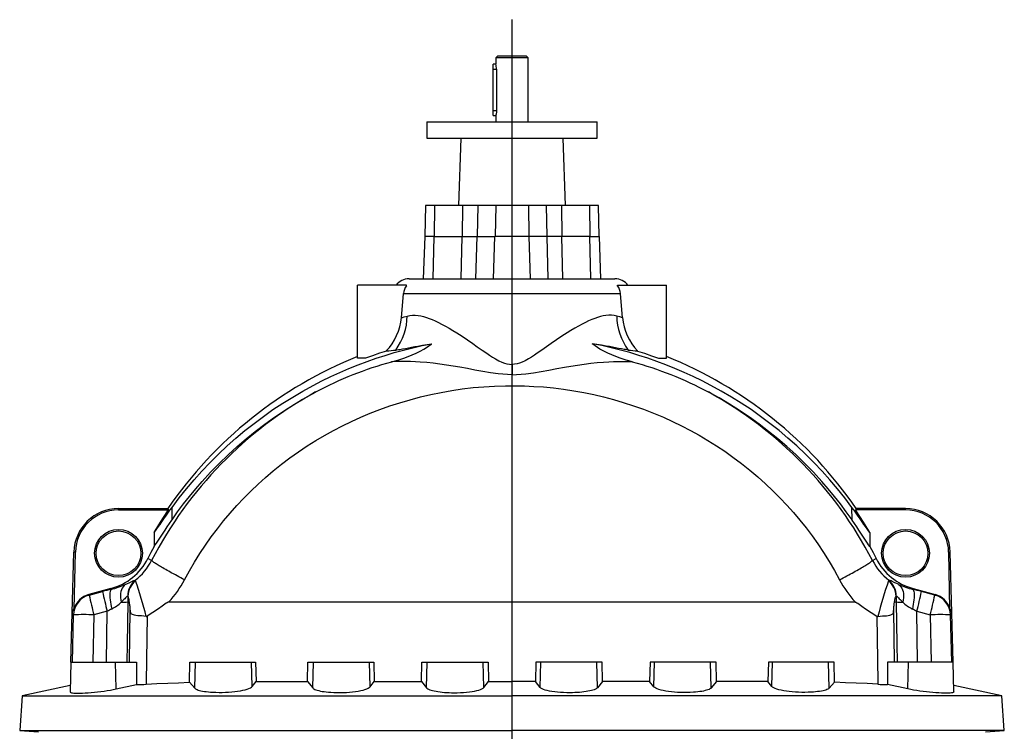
# Model space of a CAD drawing. Extents: x -1506 to 946, y -784 to 3315.
# Tile 7 of 7: x -311 to 901, y 2439 to 3315. Entities that reach past the tile are written whole.
import ezdxf

# ---------------------------------------------------------------- set-up
doc = ezdxf.new("R2010")
doc.units = 0
doc.layers.get('0').update_dxf_attribs({"linetype": 'CONTINUOUS'})

# ---------------------------------------------------------------- blocks, each defined once
blk = doc.blocks.new('SW_CENTERMARKSYMBOL_0')
at = {"color": 0, "linetype": 'CONTINUOUS'}
blk.add_line((160.7, -383), (160.7, 1278.8), dxfattribs=at)

msp = doc.modelspace()

# ---------------------------------------------------------------- linework, layer by layer
at = {"color": 7, "linetype": 'CONTINUOUS'}
for p, q in [((277.5, 3269.7), (275.5, 3267.7)), ((275.5, 3267.7), (275.5, 3259.7)), ((295.5, 3267.7), (275.5, 3267.7)), ((295.5, 3269.7), (277.5, 3269.7)), ((313.5, 3269.7), (295.5, 3269.7)), ((315.5, 3267.7), (295.5, 3267.7)), ((315.5, 3267.7), (313.5, 3269.7)), ((315.5, 3188.7), (315.5, 3267.7)), ((275.5, 3259.7), (272.5, 3259.7)), ((272.5, 3253.7), (272.5, 3259.7)), ((272.5, 3202.7), (272.5, 3253.7)), ((272.5, 3253.7), (276.4, 3253.7)), ((276.4, 3253.7), (276.4, 3202.7)), ((272.5, 3196.7), (272.5, 3202.7)), ((272.5, 3202.7), (276.4, 3202.7)), ((190.5, 3188.7), (190.5, 3168.7)), ((190.5, 3188.7), (295.5, 3188.7)), ((272.5, 3196.7), (275.5, 3196.7)), ((275.5, 3196.8), (275.5, 3188.7)), ((295.5, 3188.7), (400.5, 3188.7)), ((400.5, 3168.7), (400.5, 3188.7)), ((190.5, 3168.7), (295.5, 3168.7)), ((232.4, 3168.7), (229.5, 3085.7)), ((295.5, 3168.7), (400.5, 3168.7)), ((361.4, 3085.7), (358.5, 3168.7)), ((189.2, 3085.7), (188.2, 3047.7)), ((200.2, 3085.7), (189.2, 3085.7)), ((200.2, 3085.7), (199.6, 3047.7)), ((234.7, 3085.7), (200.2, 3085.7)), ((234.7, 3085.7), (234.2, 3047.7)), ((253.4, 3085.7), (234.7, 3085.7)), ((253.4, 3085.7), (252.5, 3047.7)), ((275.4, 3085.7), (253.4, 3085.7)), ((275.4, 3085.7), (274.6, 3047.7)), ((315.6, 3085.7), (275.4, 3085.7)), ((337.6, 3085.7), (315.6, 3085.7)), ((315.6, 3085.7), (316.4, 3047.7)), ((356.3, 3085.7), (337.6, 3085.7)), ((337.6, 3085.7), (338.4, 3047.7)), ((390.8, 3085.7), (356.3, 3085.7)), ((356.3, 3085.7), (356.8, 3047.7)), ((401.8, 3085.7), (390.8, 3085.7)), ((390.8, 3085.7), (391.3, 3047.7)), ((402.8, 3047.7), (401.8, 3085.7)), ((188, 3047.7), (186.2, 2995.7)), ((199.5, 3047.7), (188, 3047.7)), ((198.6, 2995.7), (199.5, 3047.7)), ((199.5, 3047.7), (234.1, 3047.7)), ((233.1, 2995.7), (234.1, 3047.7)), ((234.1, 3047.7), (252.4, 3047.7)), ((250.8, 2995.7), (252.4, 3047.7)), ((252.4, 3047.7), (274.4, 3047.7)), ((272.9, 2995.7), (274.4, 3047.7)), ((316.6, 3047.7), (274.4, 3047.7)), ((338.6, 3047.7), (316.6, 3047.7)), ((318.1, 2995.7), (316.6, 3047.7)), ((356.9, 3047.7), (338.6, 3047.7)), ((340.1, 2995.7), (338.6, 3047.7)), ((391.4, 3047.7), (356.9, 3047.7)), ((357.9, 2995.7), (356.9, 3047.7)), ((391.4, 3047.7), (403, 3047.7)), ((392.4, 2995.7), (391.4, 3047.7)), ((404.8, 2995.7), (403, 3047.7)), ((168.8, 2995.7), (295.5, 2995.7)), ((295.5, 2995.7), (422.2, 2995.7)), ((105.5, 2897.7), (105.5, 2987.7)), ((165.5, 2987.7), (105.5, 2987.7)), ((165.5, 2987), (165.5, 2987.7)), ((425.5, 2987), (425.5, 2987.7)), ((425.5, 2987.7), (485.5, 2987.7)), ((485.5, 2897.7), (485.5, 2987.7)), ((159.3, 2947.7), (161.8, 2977.5)), ((161.8, 2977.5), (429.1, 2977.5)), ((431.6, 2947.7), (429.1, 2977.5)), ((115.2, 2897.7), (105.5, 2897.7)), ((475.7, 2897.7), (485.5, 2897.7)), ((295.5, 2890.1), (295.5, 2877.5)), ((-188.9, 2712.7), (-128.3, 2712.7)), ((-188.9, 2711), (-188.9, 2712.7)), ((-188.9, 2711), (-127.4, 2711)), ((-123, 2698.9), (-122.9, 2714.2)), ((714, 2698.9), (713.9, 2714.2)), ((779.9, 2711), (718.3, 2711)), ((779.9, 2712.7), (719.2, 2712.7)), ((779.9, 2711), (779.9, 2712.7)), ((-145, 2683.2), (-145, 2665.9)), ((735.9, 2683.2), (736, 2665.9)), ((-245.9, 2584.4), (-243.9, 2659.2)), ((-242, 2659.1), (-243.9, 2659.2)), ((-243.6, 2589.1), (-242, 2659.1)), ((833, 2659.1), (834.9, 2659.2)), ((834.6, 2589.1), (833, 2659.1)), ((836.8, 2584.4), (834.9, 2659.2)), ((-148.1, 2648.9), (-152.7, 2651.2)), ((739.1, 2648.9), (743.7, 2651.2)), ((-198.2, 2614.3), (-225.5, 2607)), ((-225.5, 2607), (-225, 2606.2)), ((-225, 2606.2), (-208.5, 2610.6)), ((-197.9, 2613.3), (-198.2, 2614.3)), ((788.9, 2613.3), (789.2, 2614.3)), ((789.2, 2614.3), (816.4, 2607)), ((815.9, 2606.2), (799.5, 2610.6)), ((816.4, 2607), (815.9, 2606.2)), ((-177.3, 2605), (-177.5, 2605.2)), ((-177.5, 2597.7), (-175.5, 2597.7)), ((-177.5, 2597.7), (-177.5, 2597.7)), ((717.9, 2597.7), (-127, 2597.7)), ((768.5, 2597.7), (766.5, 2597.7)), ((768.3, 2605), (768.5, 2605.2)), ((768.5, 2597.7), (768.5, 2597.7)), ((-247.5, 2523.7), (-245.9, 2584.4)), ((-244.3, 2581.9), (-245.9, 2584.4)), ((-245.7, 2523.7), (-244.3, 2581.9)), ((-219.1, 2581.9), (-220.6, 2523.7)), ((-202.7, 2586.3), (-219.1, 2581.9)), ((-203.6, 2523.7), (-202.7, 2586.3)), ((-175.3, 2523.7), (-174.4, 2588.2)), ((766.3, 2523.7), (765.3, 2588.2)), ((794.5, 2523.7), (793.6, 2586.3)), ((793.6, 2586.3), (810.1, 2581.9)), ((810.1, 2581.9), (811.5, 2523.7)), ((835.2, 2581.9), (836.8, 2584.4)), ((836.7, 2523.7), (835.2, 2581.9)), ((838.4, 2523.7), (836.8, 2584.4)), ((-247.5, 2523.7), (-248.5, 2487.1)), ((-247.5, 2523.7), (-192.4, 2523.7)), ((-192.4, 2523.7), (-166.9, 2523.7)), ((-191.9, 2490.7), (-192.4, 2523.7)), ((-166.9, 2523.7), (-166.8, 2496.1)), ((-101.6, 2498.9), (-101, 2523.7)), ((-101, 2523.7), (-94, 2523.7)), ((-94.8, 2491.6), (-94, 2523.7)), ((-94, 2523.7), (-25.1, 2523.7)), ((-25.1, 2523.7), (-20.1, 2523.7)), ((-24.3, 2493.8), (-25.1, 2523.7)), ((-20.1, 2523.7), (-19.6, 2499.7)), ((43.7, 2499.8), (44.3, 2523.7)), ((44.3, 2523.7), (51, 2523.7)), ((50.2, 2491.9), (51, 2523.7)), ((51, 2523.7), (119.9, 2523.7)), ((119.9, 2523.7), (125.5, 2523.7)), ((120.7, 2493.2), (119.9, 2523.7)), ((125.5, 2523.7), (126, 2499.8)), ((184, 2499.8), (184.5, 2523.7)), ((184.5, 2523.7), (191, 2523.7)), ((190.2, 2492.1), (191, 2523.7)), ((191, 2523.7), (259.9, 2523.7)), ((259.9, 2523.7), (266, 2523.7)), ((260.8, 2492.6), (259.9, 2523.7)), ((266, 2523.7), (266.6, 2499.8)), ((324.9, 2523.7), (324.4, 2499.8)), ((331, 2523.7), (324.9, 2523.7)), ((330.2, 2492.6), (331, 2523.7)), ((399.9, 2523.7), (331, 2523.7)), ((406.4, 2523.7), (399.9, 2523.7)), ((400.8, 2492.1), (399.9, 2523.7)), ((407, 2499.8), (406.4, 2523.7)), ((465.5, 2523.7), (464.9, 2499.8)), ((471, 2523.7), (465.5, 2523.7)), ((470.2, 2493.2), (471, 2523.7)), ((539.9, 2523.7), (471, 2523.7)), ((546.7, 2523.7), (539.9, 2523.7)), ((540.8, 2491.9), (539.9, 2523.7)), ((547.3, 2499.8), (546.7, 2523.7)), ((611.1, 2523.7), (610.5, 2499.7)), ((616, 2523.7), (611.1, 2523.7)), ((615.2, 2493.8), (616, 2523.7)), ((684.9, 2523.7), (616, 2523.7)), ((692, 2523.7), (684.9, 2523.7)), ((685.8, 2491.6), (684.9, 2523.7)), ((692.6, 2498.9), (692, 2523.7)), ((757.8, 2523.7), (757.8, 2496.1)), ((783.4, 2523.7), (757.8, 2523.7)), ((782.9, 2490.7), (783.4, 2523.7)), ((838.5, 2523.7), (783.4, 2523.7)), ((839.4, 2487.1), (838.5, 2523.7)), ((-24.3, 2493.8), (-19.6, 2499.7)), ((43.7, 2499.8), (50.2, 2491.9)), ((120.7, 2493.2), (126, 2499.8)), ((184, 2499.8), (190.2, 2492.1)), ((260.8, 2492.6), (266.6, 2499.8)), ((266.6, 2499.8), (295.5, 2499.8)), ((324.4, 2499.8), (295.5, 2499.8)), ((295.5, 2482.2), (295.5, 2499.8)), ((330.2, 2492.6), (324.4, 2499.8)), ((407, 2499.8), (400.8, 2492.1)), ((470.2, 2493.2), (464.9, 2499.8)), ((547.3, 2499.8), (540.8, 2491.9)), ((615.2, 2493.8), (610.5, 2499.7)), ((-248.3, 2494.8), (-307.5, 2482.2)), ((-191.9, 2490.7), (-166.8, 2496.1)), ((782.9, 2490.7), (757.8, 2496.1)), ((898.5, 2482.2), (839.2, 2494.8)), ((-307.5, 2482.2), (-310.5, 2439.4)), ((-307.5, 2482.2), (295.5, 2482.2)), ((898.5, 2482.2), (295.5, 2482.2)), ((295.5, 2439.4), (295.5, 2482.2)), ((901.5, 2439.4), (898.5, 2482.2)), ((-310.5, 2439.4), (-287.5, 2437.7)), ((-310.5, 2439.4), (295.5, 2439.4)), ((901.5, 2439.4), (295.5, 2439.4)), ((295.5, 2437.7), (295.5, 2439.4)), ((878.5, 2437.7), (901.5, 2439.4))]:
    msp.add_line(p, q, dxfattribs=at)
for points in [[(276.4, 3202.7), (276.4, 3201.8), (276.3, 3200.8), (276.2, 3199.9), (276.1, 3199.1), (275.9, 3198.4), (275.8, 3197.7), (275.6, 3197.3), (275.5, 3196.9), (275.5, 3196.8), (275.5, 3196.8)], [(159.3, 2947.7), (162.7, 2948.6), (166.5, 2949.7)], [(166.5, 2949.7), (169.6, 2950.4), (172.9, 2950.7), (176.4, 2950.7), (180, 2950.3), (183.2, 2949.8), (186.6, 2949), (190.1, 2948), (193.6, 2946.8), (197.3, 2945.3), (201.1, 2943.7), (205, 2941.9), (208.9, 2939.9), (213.5, 2937.4), (218.2, 2934.8), (222.8, 2932), (227.6, 2929.1), (234, 2924.9), (240.6, 2920.5), (247.2, 2915.9), (252.8, 2911.9), (258.6, 2907.9), (264.4, 2903.9), (267.9, 2901.5), (271.6, 2899.1), (275.3, 2896.9), (279.1, 2894.8), (283.1, 2892.9), (286.1, 2891.8), (289.3, 2890.8), (292.5, 2890.3), (295.5, 2890.1)], [(424.5, 2949.7), (421.4, 2950.4), (418.1, 2950.7), (414.6, 2950.7), (411, 2950.3), (407.7, 2949.8), (404.4, 2949), (400.9, 2948), (397.4, 2946.8), (393.6, 2945.3), (389.8, 2943.7), (386, 2941.9), (382, 2939.9), (377.4, 2937.4), (372.8, 2934.8), (368.1, 2932), (363.4, 2929.1), (356.9, 2924.9), (350.4, 2920.5), (343.8, 2915.9), (338.1, 2911.9), (332.4, 2907.9), (326.6, 2903.9), (323, 2901.5), (319.4, 2899.1), (315.7, 2896.9), (311.8, 2894.8), (307.9, 2892.9), (304.8, 2891.8), (301.7, 2890.8), (298.5, 2890.3), (295.5, 2890.1)], [(431.6, 2947.7), (428.2, 2948.6), (424.5, 2949.7)], [(-122.9, 2714.2), (-114.2, 2725.8), (-105.2, 2737.1), (-95.9, 2748.1), (-86.3, 2758.9), (-76.2, 2769.5), (-65.9, 2779.8), (-55.2, 2789.8), (-44.3, 2799.5), (-33.3, 2808.7), (-22, 2817.6), (-10.5, 2826.2), (1.2, 2834.5), (13.2, 2842.4), (25.5, 2850), (37.9, 2857.3), (50.6, 2864.3), (61.4, 2869.9), (72.4, 2875.2), (83.6, 2880.3), (94.8, 2885.2), (106.2, 2889.7), (117.1, 2893.8), (128.2, 2897.7), (139.3, 2901.3), (150.6, 2904.7), (162, 2907.8), (173.5, 2910.7), (185.1, 2913.3), (196.7, 2915.7)], [(147, 2893.2), (154.8, 2895.4), (162.5, 2898), (167.6, 2899.8), (172.7, 2901.9), (177.7, 2904.1), (182.5, 2906.4), (187.1, 2909), (190.2, 2910.9), (193.2, 2912.9), (196, 2915.1), (196.7, 2915.7)], [(152.3, 2907.9), (153.9, 2908.1), (155.7, 2908.4), (157.6, 2908.7), (160.8, 2909.3), (164.3, 2909.9), (168, 2910.6), (171.8, 2911.3), (175.7, 2912.1), (179.7, 2912.8), (185.3, 2913.8), (191, 2914.8), (196.7, 2915.7)], [(438.6, 2907.9), (437, 2908.1), (435.3, 2908.4), (433.4, 2908.7), (430.1, 2909.3), (426.6, 2909.9), (423, 2910.6), (419.2, 2911.3), (415.3, 2912.1), (411.3, 2912.8), (405.7, 2913.8), (400, 2914.8), (394.2, 2915.7)], [(443.9, 2893.2), (436.2, 2895.4), (428.5, 2898), (423.3, 2899.8), (418.3, 2901.9), (413.3, 2904.1), (408.5, 2906.4), (403.8, 2909), (400.8, 2910.9), (397.8, 2912.9), (394.9, 2915.1), (394.2, 2915.7)], [(713.9, 2714.2), (705.2, 2725.8), (696.2, 2737.1), (686.8, 2748.1), (677.2, 2758.9), (667.2, 2769.5), (656.8, 2779.8), (646.2, 2789.8), (635.2, 2799.5), (624.2, 2808.7), (613, 2817.6), (601.5, 2826.2), (589.7, 2834.5), (577.7, 2842.4), (565.5, 2850), (553, 2857.3), (540.3, 2864.3), (529.5, 2869.9), (518.5, 2875.2), (507.4, 2880.3), (496.1, 2885.2), (484.8, 2889.7), (473.8, 2893.8), (462.8, 2897.7), (451.6, 2901.3), (440.4, 2904.7), (429, 2907.8), (417.5, 2910.7), (405.9, 2913.3), (394.2, 2915.7)], [(140.8, 2906.7), (132.2, 2903.9), (123.7, 2900.9), (115.2, 2897.7)], [(450.1, 2906.7), (458.7, 2903.9), (467.2, 2900.9), (475.7, 2897.7)], [(295.5, 2877.5), (289.8, 2877.6), (284.2, 2878), (278.6, 2878.6), (269, 2879.9), (259.4, 2881.5), (249.9, 2883.3), (240.5, 2885.1), (231.1, 2886.8), (222.9, 2888.1), (214.7, 2889.4), (206.6, 2890.6), (198.5, 2891.6), (190.5, 2892.4), (182.6, 2893.1), (176.5, 2893.5), (170.4, 2893.8), (164.4, 2893.9), (158.5, 2893.8), (152.7, 2893.6), (147, 2893.2)], [(295.5, 2877.5), (301.1, 2877.6), (306.8, 2878), (312.4, 2878.6), (322, 2879.9), (331.5, 2881.5), (341, 2883.3), (350.5, 2885.1), (359.9, 2886.8), (368.1, 2888.1), (376.3, 2889.4), (384.4, 2890.6), (392.4, 2891.6), (400.4, 2892.4), (408.3, 2893.1), (414.5, 2893.5), (420.6, 2893.8), (426.6, 2893.9), (432.5, 2893.8), (438.3, 2893.6), (443.9, 2893.2)], [(-107.7, 2625), (-101.7, 2636), (-95.4, 2646.8), (-88.8, 2657.4), (-81.9, 2667.8), (-74.7, 2678), (-67.2, 2688), (-59.5, 2697.7), (-51.6, 2707.2), (-43.3, 2716.4), (-34.8, 2725.4), (-26.1, 2734.2), (-17.1, 2742.7), (-7.9, 2751), (1.5, 2759), (11.7, 2767.2), (22.1, 2775), (32.7, 2782.6), (43.5, 2789.8), (54.1, 2796.5), (64.8, 2802.8), (75.7, 2808.9), (86.8, 2814.7), (98, 2820.1), (109.4, 2825.3), (120.9, 2830.1), (132.6, 2834.7), (144.9, 2839.1), (157.4, 2843.1), (170, 2846.8), (182.7, 2850.2), (195.5, 2853.2), (208.4, 2855.8), (221.3, 2858.1), (234.3, 2860), (247.6, 2861.6), (260.8, 2862.7), (274.1, 2863.5), (287.4, 2864), (299.1, 2864), (310.8, 2863.8), (322.4, 2863.2), (334.1, 2862.4), (346.6, 2861.2), (359, 2859.7), (371.4, 2857.8), (383.8, 2855.6), (396.1, 2853.1), (408.3, 2850.2), (420.4, 2847), (432.5, 2843.5), (445, 2839.4), (457.4, 2835), (469.7, 2830.3), (481.8, 2825.2), (493.1, 2820), (504.2, 2814.6), (515.2, 2808.9), (526, 2802.9), (536.7, 2796.6), (547.1, 2790), (557.4, 2783.2), (567.5, 2776), (577.9, 2768.2), (588.1, 2760.2), (598, 2751.8), (607.6, 2743.1), (616.5, 2734.7), (625.2, 2726), (633.6, 2717.1), (641.8, 2708), (649.7, 2698.6), (657.4, 2689), (664.8, 2679.2), (671.9, 2669.2), (679.1, 2658.5), (686, 2647.5), (692.5, 2636.4), (698.7, 2625)], [(-123, 2698.9), (-116.1, 2708.7), (-108.9, 2718.4), (-101.4, 2727.8), (-93.8, 2737.1), (-86, 2746.2), (-75.7, 2757.4), (-65.1, 2768.3), (-54.1, 2778.9), (-42.9, 2789.1), (-31.8, 2798.6), (-20.5, 2807.8), (-8.9, 2816.7), (3, 2825.2), (15.3, 2833.5), (27.9, 2841.4), (40.7, 2849), (53.7, 2856.2)], [(714, 2698.9), (707, 2708.7), (699.8, 2718.4), (692.4, 2727.8), (684.8, 2737.1), (676.9, 2746.2), (666.6, 2757.4), (656, 2768.3), (645.1, 2778.9), (633.9, 2789.1), (622.8, 2798.6), (611.4, 2807.8), (599.8, 2816.7), (587.9, 2825.2), (575.6, 2833.5), (563.1, 2841.4), (550.3, 2849), (537.2, 2856.2)], [(-145, 2683.2), (-143.4, 2685.4), (-141.6, 2687.9), (-139.7, 2690.5), (-137.8, 2693.3), (-135.5, 2696.6), (-133.1, 2700), (-130.7, 2703.4), (-128.2, 2707), (-125.6, 2710.6), (-122.9, 2714.2)], [(-145, 2683.2), (-139.3, 2692.6), (-133.4, 2701.9), (-127.4, 2711)], [(-128.3, 2712.7), (-127.9, 2712), (-127.4, 2711)], [(735.9, 2683.2), (734.3, 2685.4), (732.6, 2687.9), (730.7, 2690.5), (728.7, 2693.3), (726.4, 2696.6), (724.1, 2700), (721.7, 2703.4), (719.1, 2707), (716.5, 2710.6), (713.9, 2714.2)], [(719.2, 2712.7), (718.9, 2712), (718.3, 2711)], [(735.9, 2683.2), (730.3, 2692.6), (724.4, 2701.9), (718.3, 2711)], [(-145, 2665.9), (-143.6, 2668), (-142.1, 2670.3), (-140.5, 2672.7), (-138.9, 2675.2), (-136.5, 2678.8), (-134.1, 2682.5), (-131.5, 2686.3), (-128.9, 2690.3), (-126.2, 2694.3), (-123.4, 2698.3), (-123, 2698.9)], [(736, 2665.9), (734.5, 2668), (733.1, 2670.3), (731.5, 2672.7), (729.8, 2675.2), (727.5, 2678.8), (725, 2682.5), (722.5, 2686.3), (719.8, 2690.3), (717.1, 2694.3), (714.3, 2698.3), (714, 2698.9)], [(-145, 2665.9), (-148.9, 2658.6), (-152.7, 2651.2)], [(736, 2665.9), (739.9, 2658.6), (743.7, 2651.2)], [(-107.7, 2625), (-110, 2626.2), (-112.3, 2627.4), (-114.5, 2628.6), (-116.8, 2629.8), (-118.9, 2631), (-121, 2632.2), (-123.1, 2633.3), (-125.1, 2634.4), (-127.1, 2635.5), (-129, 2636.6), (-130.8, 2637.6), (-132.6, 2638.6), (-134.2, 2639.6), (-135.8, 2640.5), (-137.3, 2641.4), (-138.8, 2642.3), (-140.1, 2643.1), (-141.3, 2643.9), (-142.5, 2644.6), (-143.5, 2645.3), (-144.5, 2645.9), (-145.3, 2646.5), (-146.1, 2647), (-146.7, 2647.5), (-147.2, 2647.9), (-147.6, 2648.3), (-147.9, 2648.6), (-148.1, 2648.9)], [(698.7, 2625), (701, 2626.2), (703.3, 2627.4), (705.5, 2628.6), (707.7, 2629.8), (709.9, 2631), (712, 2632.2), (714.1, 2633.3), (716.1, 2634.4), (718, 2635.5), (719.9, 2636.6), (721.8, 2637.6), (723.5, 2638.6), (725.2, 2639.6), (726.8, 2640.5), (728.3, 2641.4), (729.7, 2642.3), (731.1, 2643.1), (732.3, 2643.9), (733.4, 2644.6), (734.5, 2645.3), (735.4, 2645.9), (736.3, 2646.5), (737, 2647), (737.7, 2647.5), (738.2, 2647.9), (738.6, 2648.3), (738.9, 2648.6), (739.1, 2648.9)], [(-180.5, 2619.3), (-180.9, 2619), (-182, 2618), (-183.3, 2616.4), (-184.4, 2614.7), (-185.2, 2612.7), (-185.9, 2610.5), (-186.3, 2608.1), (-186.5, 2605.6), (-186.4, 2603), (-186.1, 2600.3), (-185.6, 2597.6)], [(-180.5, 2619.3), (-178, 2620.4), (-175.8, 2621.4), (-174.1, 2622.3), (-172.6, 2623), (-171.2, 2623.6), (-170.1, 2624), (-169.1, 2624.4), (-168.3, 2624.5)], [(-168.3, 2624.5), (-168.2, 2624.3), (-168.1, 2623.9)], [(759.3, 2624.5), (759.2, 2624.3), (759, 2623.9)], [(771.5, 2619.3), (769, 2620.4), (766.7, 2621.4), (765, 2622.3), (763.5, 2623), (762.2, 2623.6), (761.1, 2624), (760.1, 2624.4), (759.3, 2624.5)], [(771.5, 2619.3), (771.8, 2619), (773, 2618), (774.3, 2616.4), (775.3, 2614.7), (776.2, 2612.7), (776.8, 2610.5), (777.2, 2608.1), (777.4, 2605.6), (777.4, 2603), (777.1, 2600.3), (776.5, 2597.6)], [(-197.9, 2613.3), (-198.5, 2612.7), (-198.9, 2611.8), (-199.2, 2610.6), (-199.5, 2609), (-199.6, 2607.2), (-199.6, 2605.1), (-199.5, 2602.8), (-199.3, 2600.3), (-198.9, 2597.6), (-198.5, 2594.9), (-198, 2592), (-197.3, 2589)], [(788.9, 2613.3), (789.4, 2612.7), (789.9, 2611.8), (790.2, 2610.6), (790.4, 2609), (790.5, 2607.2), (790.5, 2605.1), (790.4, 2602.8), (790.2, 2600.3), (789.9, 2597.6), (789.4, 2594.9), (788.9, 2592), (788.3, 2589)], [(-177.5, 2605.2), (-178, 2604.9), (-178.7, 2604.4), (-179.4, 2603.7), (-180.3, 2602.8), (-181.3, 2601.8), (-182.4, 2600.7), (-183.9, 2599.2), (-185.6, 2597.6)], [(-177.5, 2597.7), (-178.3, 2545.8), (-178.6, 2523.7)], [(-177.3, 2605), (-177.5, 2597.7), (-177.5, 2597.7)], [(-175.5, 2597.7), (-175.6, 2598.1), (-175.7, 2599.4), (-175.9, 2600.7), (-176.2, 2601.8), (-176.4, 2602.8), (-176.6, 2603.6), (-176.8, 2604.2), (-177.1, 2604.7), (-177.3, 2605)], [(-174.4, 2588.2), (-174.5, 2590.2), (-174.7, 2592.1), (-174.8, 2593.4), (-175, 2594.7), (-175.2, 2596.3), (-175.3, 2597.1), (-175.4, 2597.6), (-175.5, 2597.7), (-175.5, 2597.7)], [(-127, 2597.7), (-127.3, 2597.7), (-127.7, 2597.6), (-129, 2596.9), (-130.2, 2596.1), (-135, 2592.7), (-139.8, 2589.3), (-146.6, 2584.6), (-153.6, 2580.3)], [(717.9, 2597.7), (718.3, 2597.7), (718.6, 2597.6), (720, 2596.9), (721.2, 2596.1), (726, 2592.7), (730.7, 2589.3), (737.6, 2584.6), (744.6, 2580.3)], [(765.3, 2588.2), (765.5, 2590.2), (765.6, 2592.1), (765.8, 2593.4), (765.9, 2594.7), (766.1, 2596.3), (766.3, 2597.1), (766.4, 2597.6), (766.5, 2597.7), (766.5, 2597.7)], [(766.5, 2597.7), (766.5, 2598.1), (766.7, 2599.4), (766.9, 2600.7), (767.1, 2601.8), (767.3, 2602.8), (767.6, 2603.6), (767.8, 2604.2), (768.1, 2604.7), (768.3, 2605)], [(768.3, 2605), (768.5, 2597.7), (768.5, 2597.7)], [(768.5, 2605.2), (769, 2604.9), (769.6, 2604.4), (770.4, 2603.7), (771.2, 2602.8), (772.2, 2601.8), (773.3, 2600.7), (774.9, 2599.2), (776.5, 2597.6)], [(768.5, 2597.7), (769.2, 2545.8), (769.5, 2523.7)], [(-155, 2580), (-157.8, 2580.2), (-160.4, 2580.5), (-163, 2580.7), (-165.3, 2580.9), (-167.5, 2581.2), (-169.4, 2581.5), (-170.6, 2581.8), (-171.6, 2582.2), (-172.5, 2582.6), (-173.1, 2583.2), (-173.6, 2583.9), (-173.9, 2584.8), (-174.1, 2585.8), (-174.3, 2586.9), (-174.4, 2588.2)], [(745.9, 2580), (748.7, 2580.2), (751.4, 2580.5), (753.9, 2580.7), (756.3, 2580.9), (758.5, 2581.2), (760.4, 2581.5), (761.6, 2581.8), (762.6, 2582.2), (763.5, 2582.6), (764.1, 2583.2), (764.6, 2583.9), (764.9, 2584.8), (765.1, 2585.8), (765.2, 2586.9), (765.3, 2588.2)], [(-153.6, 2580.3), (-154.9, 2499.4), (-154.9, 2496.4)], [(744.6, 2580.3), (745.8, 2499.4), (745.9, 2496.4)], [(-154.9, 2496.4), (-141.6, 2497.2), (-128.3, 2497.8), (-115, 2498.4), (-101.6, 2498.9)], [(-101.6, 2498.9), (-98.2, 2495.3), (-94.8, 2491.6)], [(-19.6, 2499.7), (-16.1, 2499.7), (13.8, 2499.7), (43.7, 2499.8)], [(126, 2499.8), (139, 2499.8), (161.5, 2499.8), (184, 2499.8)], [(464.9, 2499.8), (451.9, 2499.8), (429.5, 2499.8), (407, 2499.8)], [(610.5, 2499.7), (607.1, 2499.7), (577.2, 2499.7), (547.3, 2499.8)], [(692.6, 2498.9), (689.2, 2495.3), (685.8, 2491.6)], [(745.9, 2496.4), (732.6, 2497.2), (719.3, 2497.8), (705.9, 2498.4), (692.6, 2498.9)], [(-248.5, 2487.1), (-248.4, 2486.9), (-248.1, 2486.6), (-247.5, 2486.3), (-246.7, 2486.1), (-245.6, 2485.9), (-243.8, 2485.7), (-241.7, 2485.6), (-239.1, 2485.6), (-236.3, 2485.6), (-233.2, 2485.7), (-229.8, 2485.9), (-226.2, 2486.1), (-222.4, 2486.4), (-218.5, 2486.7), (-214.6, 2487.2), (-210.6, 2487.6), (-206.6, 2488.1), (-202.7, 2488.7), (-198.9, 2489.3), (-195.3, 2490), (-191.9, 2490.7)], [(-94.8, 2491.6), (-94.2, 2491), (-93.3, 2490.4), (-92.2, 2489.9), (-90.8, 2489.4), (-89.2, 2488.9), (-87.4, 2488.5), (-85.3, 2488), (-83.1, 2487.7), (-80.8, 2487.4), (-78.2, 2487.1), (-75.6, 2486.9), (-72.8, 2486.7), (-69, 2486.6), (-65.1, 2486.5), (-61.2, 2486.5), (-57.3, 2486.7), (-53.3, 2486.9), (-49.5, 2487.2), (-45.8, 2487.6), (-42.3, 2488), (-38.9, 2488.5), (-35.8, 2489.1), (-33, 2489.8), (-30.5, 2490.5), (-28.4, 2491.3), (-26.6, 2492.1), (-25.2, 2492.9), (-24.7, 2493.4), (-24.3, 2493.8)], [(50.2, 2491.9), (50.8, 2491.3), (51.7, 2490.7), (52.9, 2490.1), (54.2, 2489.6), (55.8, 2489), (57.7, 2488.6), (59.7, 2488.1), (61.9, 2487.7), (64.3, 2487.4), (66.8, 2487.1), (69.5, 2486.8), (72.3, 2486.6), (76, 2486.4), (80, 2486.3), (83.9, 2486.3), (87.9, 2486.4), (91.8, 2486.5), (95.6, 2486.8), (99.3, 2487.1), (102.8, 2487.6), (106.2, 2488.1), (109.2, 2488.6), (112.1, 2489.3), (114.5, 2489.9), (116.7, 2490.7), (118.4, 2491.5), (119.8, 2492.3), (120.3, 2492.7), (120.7, 2493.2)], [(190.2, 2492.1), (190.8, 2491.5), (191.7, 2490.9), (192.9, 2490.3), (194.2, 2489.7), (195.9, 2489.2), (197.7, 2488.7), (199.7, 2488.2), (202, 2487.8), (204.3, 2487.4), (206.9, 2487.1), (209.6, 2486.8), (212.3, 2486.5), (215.2, 2486.3), (218.1, 2486.2), (221.1, 2486.1), (224, 2486.1), (228, 2486.1), (231.9, 2486.2), (235.7, 2486.5), (239.4, 2486.8), (243, 2487.1), (246.3, 2487.6), (249.3, 2488.1), (252.1, 2488.7), (254.6, 2489.4), (256.7, 2490.1), (258.5, 2490.9), (259.8, 2491.7), (260.3, 2492.1), (260.8, 2492.6)], [(400.8, 2492.1), (400.1, 2491.5), (399.2, 2490.9), (398.1, 2490.3), (396.7, 2489.7), (395.1, 2489.2), (393.3, 2488.7), (391.2, 2488.2), (389, 2487.8), (386.6, 2487.4), (384.1, 2487.1), (381.4, 2486.8), (378.6, 2486.5), (375.8, 2486.3), (372.9, 2486.2), (369.9, 2486.1), (366.9, 2486.1), (363, 2486.1), (359, 2486.2), (355.2, 2486.5), (351.5, 2486.8), (348, 2487.1), (344.7, 2487.6), (341.6, 2488.1), (338.8, 2488.7), (336.4, 2489.4), (334.2, 2490.1), (332.5, 2490.9), (331.1, 2491.7), (330.6, 2492.1), (330.2, 2492.6)], [(540.8, 2491.9), (540.1, 2491.3), (539.2, 2490.7), (538.1, 2490.1), (536.7, 2489.6), (535.1, 2489), (533.3, 2488.6), (531.3, 2488.1), (529, 2487.7), (526.7, 2487.4), (524.1, 2487.1), (521.5, 2486.8), (518.7, 2486.6), (514.9, 2486.4), (511, 2486.3), (507, 2486.3), (503.1, 2486.4), (499.2, 2486.5), (495.4, 2486.8), (491.7, 2487.1), (488.1, 2487.6), (484.8, 2488.1), (481.7, 2488.6), (478.9, 2489.3), (476.4, 2489.9), (474.3, 2490.7), (472.5, 2491.5), (471.2, 2492.3), (470.6, 2492.7), (470.2, 2493.2)], [(685.8, 2491.6), (685.1, 2491), (684.2, 2490.4), (683.1, 2489.9), (681.7, 2489.4), (680.1, 2488.9), (678.3, 2488.5), (676.3, 2488), (674.1, 2487.7), (671.7, 2487.4), (669.2, 2487.1), (666.5, 2486.9), (663.8, 2486.7), (660, 2486.6), (656.1, 2486.5), (652.1, 2486.5), (648.2, 2486.7), (644.3, 2486.9), (640.5, 2487.2), (636.8, 2487.6), (633.2, 2488), (629.9, 2488.5), (626.8, 2489.1), (624, 2489.8), (621.5, 2490.5), (619.3, 2491.3), (617.6, 2492.1), (616.2, 2492.9), (615.7, 2493.4), (615.2, 2493.8)], [(839.4, 2487.1), (839.4, 2486.9), (839, 2486.6), (838.5, 2486.3), (837.6, 2486.1), (836.6, 2485.9), (834.8, 2485.7), (832.6, 2485.6), (830.1, 2485.6), (827.2, 2485.6), (824.1, 2485.7), (820.7, 2485.9), (817.1, 2486.1), (813.4, 2486.4), (809.5, 2486.7), (805.5, 2487.2), (801.5, 2487.6), (797.6, 2488.1), (793.7, 2488.7), (789.9, 2489.3), (786.3, 2490), (782.9, 2490.7)]]:
    msp.add_lwpolyline(points, dxfattribs=at)
for centre, radius in [((-188.9, 2657.7), 29.4), ((-188.9, 2657.7), 27.5), ((779.9, 2657.7), 29.4), ((779.9, 2657.7), 27.5)]:
    msp.add_circle(centre, radius, dxfattribs=at)
for centre, radius, start, end in [((255.3, 3253.6), 21.1, 0.4702, 16.9291), ((168.8, 2975.7), 20, 90, 143.1301), ((422.2, 2975.7), 20, 36.8699, 90), ((180.4, 2975.9), 18.6, 143.2496, 175.0325), ((410.5, 2975.9), 18.6, 4.9675, 36.7504), ((90.3, 2954.2), 69.3, 316.7488, 354.6766), ((95, 2950.6), 71.5, 323.2975, 359.2871), ((495.9, 2950.6), 71.5, 180.7129, 216.7025), ((500.6, 2954.2), 69.3, 185.3234, 223.2512), ((295.5, 2422.7), 513.5, 111.7162, 145.6149), ((126.6, 3102.3), 196.1, 274.1536, 277.5382), ((464.3, 3102.3), 196.1, 262.4618, 265.8464), ((295.5, 2422.7), 513.5, 34.3851, 68.2838), ((267.2, 2453.5), 455.7, 105.2838, 117.9256), ((323.8, 2453.5), 455.7, 62.0744, 74.7162), ((293, 2421.4), 496.3, 118.8158, 152.7131), ((298, 2421.4), 496.3, 27.2869, 61.1842), ((-188.9, 2657.7), 55, 90, 178.4979), ((-188.9, 2657.9), 53.1, 90.0001, 178.6731), ((779.9, 2657.7), 55, 1.5021, 90), ((779.9, 2657.9), 53.1, 1.3269, 89.9999), ((-216.8, 2683.7), 71.8, 285.0159, 333.145), ((-214.6, 2683.4), 74.9, 308.1479, 332.5327), ((805.6, 2683.4), 74.9, 207.4673, 231.8521), ((807.8, 2683.7), 71.8, 206.855, 254.9841), ((-222, 2712.4), 102, 283.6314, 293.9858), ((-151.6, 2604.7), 26, 130.1847, 178.9292), ((-151.1, 2603.9), 26.2, 130.2296, 177.5291), ((-537.2, 2489.8), 392.8, 13.2711, 19.9682), ((-223.3, 2686.1), 130.7, 317.49, 332.1572), ((814.3, 2686.1), 130.7, 207.8428, 222.51), ((1128.2, 2489.8), 392.8, 160.0318, 166.7289), ((742.1, 2603.9), 26.2, 2.4709, 49.7704), ((742.5, 2604.7), 26, 1.0708, 49.8153), ((812.9, 2712.4), 102, 246.0142, 256.3686), ((-218.2, 2581.1), 26.1, 105.08, 178.2039), ((-218.7, 2582), 25.9, 105.0961, 164.0601), ((95.7, 2670.8), 327.1, 191.3898, 195.7772), ((-100.2, 2209.1), 415.9, 103.597, 105.1055), ((112.1, 2675.2), 327.1, 191.388, 195.7758), ((691.1, 2209.1), 415.9, 74.8945, 76.403), ((478.9, 2675.2), 327.1, 344.2242, 348.612), ((495.3, 2670.8), 327.1, 344.2228, 348.6102), ((809.2, 2581.1), 26.1, 1.7961, 74.92), ((809.7, 2582), 25.9, 15.9399, 74.9039), ((-221, 2634.8), 51.5, 297.3879, 313.6221), ((-185.5, 2597.6), 0.0822, 194.1494, 280.7712), ((-184.4, 2689.9), 92.4, 269.3335, 274.2808), ((775.4, 2689.9), 92.4, 265.7192, 270.6665), ((776.5, 2597.6), 0.0822, 259.2288, 345.8506), ((812, 2634.8), 51.5, 226.3779, 242.6121), ((-240.2, 2584.6), 5.7, 127.5499, 181.7993), ((-231.7, 2305.4), 276.8, 87.3964, 92.6036), ((-118.5, 2431), 176.6, 116.5243, 118.4716), ((709.4, 2431), 176.6, 61.5284, 63.4757), ((822.6, 2305.4), 276.8, 87.3964, 92.6036), ((831.1, 2584.6), 5.7, 358.2007, 52.4501), ((-154.8, 2582.1), 2.19, 265.0218, 301.1648), ((745.7, 2582.1), 2.19, 238.8352, 274.9782), ((-163.7, 2623.6), 127.5, 268.6047, 273.941), ((754.6, 2623.6), 127.5, 266.059, 271.3953)]:
    msp.add_arc(centre, radius, start, end, dxfattribs=at)

# ---------------------------------------------------------------- block references
msp.add_blockref('SW_CENTERMARKSYMBOL_0', (134.8, 2035.8), dxfattribs=at)

doc.saveas('drawing.dxf')
